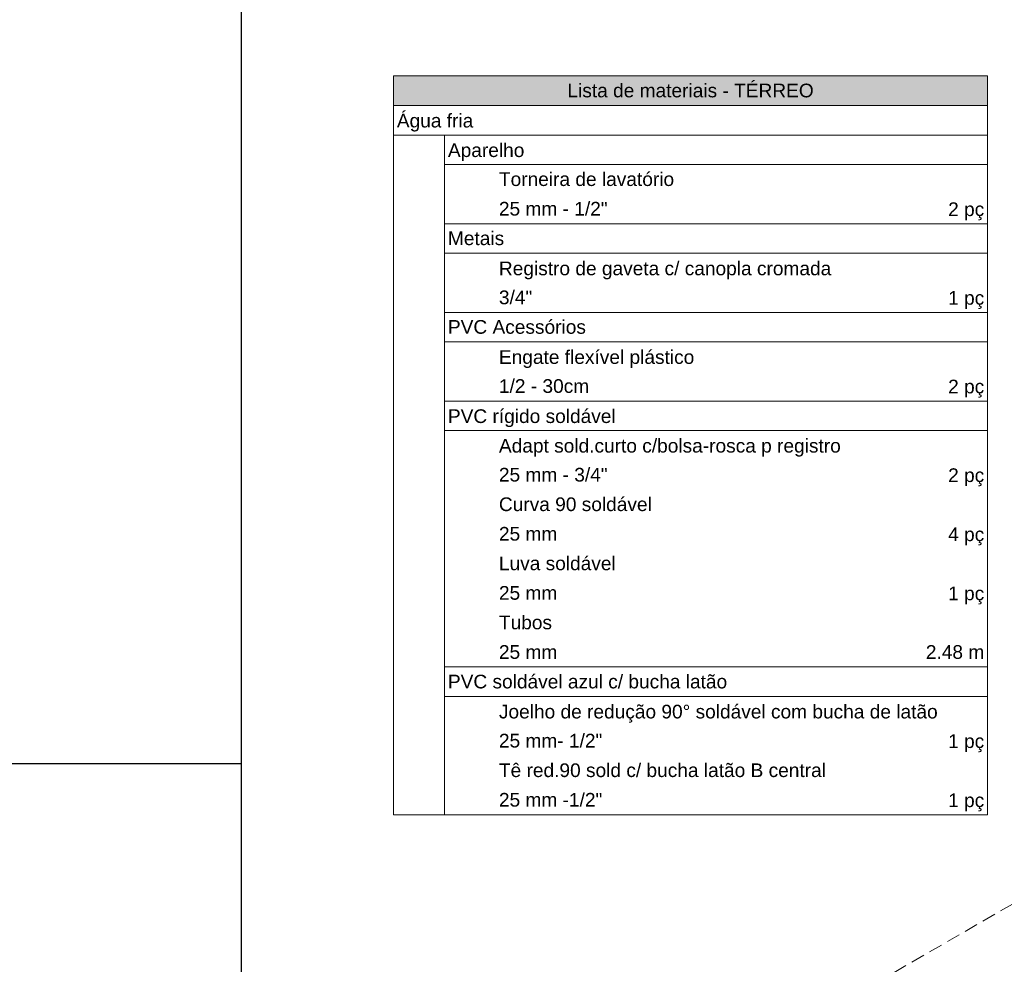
# Model space of a CAD drawing. Header units: millimetres. Extents: x 2 to 902, y -447 to 199.
# Tile 139 of 256: x 35 to 50, y 61 to 75. Entities that reach past the tile are written whole.
import ezdxf

# ---------------------------------------------------------------- set-up
doc = ezdxf.new("R2010")
doc.units = ezdxf.units.MM
doc.header["$MEASUREMENT"] = 0
doc.linetypes.add('JIS_02_2.0', pattern=[0.3, 0.2, -0.1])
doc.linetypes.add('NULL', pattern=[0])
for name, color, linetype, lineweight in [('DI-Hachuras Tabelas', 251, 'Continuous', 0), ('DI-Tabelas', 7, 'Continuous', 13), ('DI-Área do detalhe', 7, 'JIS_02_2.0', 9)]:
    doc.layers.add(name, color=color, linetype=linetype, lineweight=lineweight)
doc.styles.add('Arial', font='arial.ttf')

msp = doc.modelspace()

# ---------------------------------------------------------------- hatches: boundary and pattern name
at = {"layer": 'DI-Hachuras Tabelas', "linetype": 'Continuous'}
msp.add_hatch(color=251, dxfattribs=at).paths.add_polyline_path([(40.751, 74.468), (49.442, 74.468), (49.442, 74.036), (40.751, 74.036)])

# ---------------------------------------------------------------- linework, layer by layer
msp.add_line((38.531, 64.414), (4.149, 64.414))
msp.add_lwpolyline([(38.531, 76.104), (64.623, 76.104), (64.623, 52.724), (38.531, 52.724)], close=True)
at = {"layer": 'DI-Hachuras Tabelas'}
msp.add_lwpolyline([(40.751, 74.468), (49.442, 74.468), (49.442, 74.036), (40.751, 74.036), (40.751, 74.468)], dxfattribs=at)
at = {"layer": 'DI-Tabelas'}
for p, q in [((40.751, 74.036), (40.751, 74.468)), ((40.751, 74.468), (49.442, 74.468)), ((49.442, 74.468), (49.442, 74.036)), ((49.442, 74.036), (40.751, 74.036)), ((40.751, 73.604), (40.751, 74.036)), ((49.442, 74.036), (49.442, 73.604)), ((49.442, 73.604), (40.751, 73.604)), ((40.751, 73.172), (40.751, 73.604)), ((41.498, 73.604), (41.498, 73.172)), ((49.442, 73.604), (49.442, 73.172)), ((40.751, 72.74), (40.751, 73.172)), ((49.442, 73.172), (41.498, 73.172)), ((41.498, 73.172), (41.498, 72.74)), ((49.442, 73.172), (49.442, 72.74)), ((40.751, 72.308), (40.751, 72.74)), ((41.498, 72.74), (41.498, 72.308)), ((49.442, 72.74), (49.442, 72.308)), ((40.751, 71.876), (40.751, 72.308)), ((42.244, 72.308), (41.498, 72.308)), ((41.498, 72.308), (41.498, 71.876)), ((46.532, 72.308), (42.244, 72.308)), ((49.442, 72.308), (46.532, 72.308)), ((49.442, 72.308), (49.442, 71.876)), ((40.751, 71.444), (40.751, 71.876)), ((49.442, 71.876), (41.498, 71.876)), ((41.498, 71.876), (41.498, 71.444)), ((49.442, 71.876), (49.442, 71.444)), ((40.751, 71.012), (40.751, 71.444)), ((41.498, 71.444), (41.498, 71.012)), ((49.442, 71.444), (49.442, 71.012)), ((40.751, 70.58), (40.751, 71.012)), ((42.244, 71.012), (41.498, 71.012)), ((41.498, 71.012), (41.498, 70.58)), ((46.532, 71.012), (42.244, 71.012)), ((49.442, 71.012), (46.532, 71.012)), ((49.442, 71.012), (49.442, 70.58)), ((40.751, 70.148), (40.751, 70.58)), ((49.442, 70.58), (41.498, 70.58)), ((41.498, 70.58), (41.498, 70.148)), ((49.442, 70.58), (49.442, 70.148)), ((40.751, 69.716), (40.751, 70.148)), ((41.498, 70.148), (41.498, 69.716)), ((49.442, 70.148), (49.442, 69.716)), ((40.751, 69.284), (40.751, 69.716)), ((42.244, 69.716), (41.498, 69.716)), ((41.498, 69.716), (41.498, 69.284)), ((46.532, 69.716), (42.244, 69.716)), ((49.442, 69.716), (46.532, 69.716)), ((49.442, 69.716), (49.442, 69.284)), ((40.751, 68.852), (40.751, 69.284)), ((49.442, 69.284), (41.498, 69.284)), ((41.498, 69.284), (41.498, 68.852)), ((49.442, 69.284), (49.442, 68.852)), ((40.751, 68.42), (40.751, 68.852)), ((41.498, 68.852), (41.498, 68.42)), ((49.442, 68.852), (49.442, 68.42)), ((40.751, 67.988), (40.751, 68.42)), ((41.498, 68.42), (41.498, 67.988)), ((49.442, 68.42), (49.442, 67.988)), ((40.751, 67.556), (40.751, 67.988)), ((41.498, 67.988), (41.498, 67.556)), ((49.442, 67.988), (49.442, 67.556)), ((40.751, 67.124), (40.751, 67.556)), ((41.498, 67.556), (41.498, 67.124)), ((49.442, 67.556), (49.442, 67.124)), ((40.751, 66.692), (40.751, 67.124)), ((41.498, 67.124), (41.498, 66.692)), ((49.442, 67.124), (49.442, 66.692)), ((40.751, 66.26), (40.751, 66.692)), ((41.498, 66.692), (41.498, 66.26)), ((49.442, 66.692), (49.442, 66.26)), ((40.751, 65.828), (40.751, 66.26)), ((41.498, 66.26), (41.498, 65.828)), ((49.442, 66.26), (49.442, 65.828)), ((40.751, 65.396), (40.751, 65.828)), ((42.244, 65.828), (41.498, 65.828)), ((41.498, 65.828), (41.498, 65.396)), ((46.532, 65.828), (42.244, 65.828)), ((49.442, 65.828), (46.532, 65.828)), ((49.442, 65.828), (49.442, 65.396)), ((40.751, 64.964), (40.751, 65.396)), ((49.442, 65.396), (41.498, 65.396)), ((41.498, 65.396), (41.498, 64.964)), ((49.442, 65.396), (49.442, 64.964)), ((40.751, 64.532), (40.751, 64.964)), ((41.498, 64.964), (41.498, 64.532)), ((49.442, 64.964), (49.442, 64.532)), ((40.751, 64.1), (40.751, 64.532)), ((41.498, 64.532), (41.498, 64.1)), ((49.442, 64.532), (49.442, 64.1)), ((40.751, 63.668), (40.751, 64.1)), ((41.498, 64.1), (41.498, 63.668)), ((49.442, 64.1), (49.442, 63.668)), ((41.498, 63.668), (40.751, 63.668)), ((42.244, 63.668), (41.498, 63.668)), ((46.532, 63.668), (42.244, 63.668)), ((49.442, 63.668), (46.532, 63.668))]:
    msp.add_line(p, q, dxfattribs=at)
at = {"layer": 'DI-Área do detalhe'}
msp.add_lwpolyline([(41.578, 57.613), (51.811, 63.521), (59.342, 59.173), (49.109, 53.265), (41.578, 57.613)], dxfattribs=at)

# ---------------------------------------------------------------- texts
at = {"layer": 'DI-Tabelas', "linetype": 'NULL', "char_height": 0.2, "line_spacing_factor": 0.6, "style": 'Arial'}
for s, insert, width, attachment_point in [('Lista de materiais - TÉRREO', (45.097, 74.152), 7.20396, 8), ('Água fria', (40.801, 73.654), 2.23598, 7), ('Aparelho', (41.548, 73.222), 2.23628, 7), ('Torneira de lavatório', (42.294, 72.856), 5.12348, 7), ('25 mm - 1/2"', (42.294, 72.424), 3.17896, 7), ('2 pç', (49.392, 72.358), 1.0561, 9), ('Metais', (41.548, 71.992), 1.64573, 7), ('Registro de gaveta c/ canopla cromada', (42.294, 71.494), 9.72073, 7), ('3/4"', (42.294, 71.128), 0.975, 7), ('1 pç', (49.392, 71.062), 1.0561, 9), ('PVC Acessórios', (41.548, 70.696), 4.0378, 7), ('Engate flexível plástico', (42.294, 70.198), 5.71463, 7), ('1/2 - 30cm', (42.294, 69.832), 2.63933, 7), ('2 pç', (49.392, 69.766), 1.0561, 9), ('PVC rígido soldável', (41.548, 69.334), 4.90701, 7), ('Adapt sold.curto c/bolsa-rosca p registro', (42.294, 68.902), 9.99939, 7), ('25 mm - 3/4"', (42.294, 68.536), 3.17896, 7), ('2 pç', (49.392, 68.47), 1.0561, 9), ('Curva 90 soldável', (42.294, 68.104), 4.47226, 7), ('25 mm', (42.294, 67.672), 1.70762, 7), ('4 pç', (49.392, 67.606), 1.0561, 9), ('Luva soldável', (42.294, 67.24), 3.41677, 7), ('25 mm', (42.294, 66.808), 1.70762, 7), ('1 pç', (49.392, 66.742), 1.0561, 9), ('Tubos', (42.294, 66.376), 1.55305, 7), ('25 mm', (42.294, 65.944), 1.70762, 7), ('2.48 m', (49.392, 65.944), 1.70793, 9), ('PVC soldável azul c/ bucha latão', (41.548, 65.512), 8.1686, 7), ('Joelho de redução 90%%d soldável com bucha de latão', (42.294, 65.014), 12.81402, 7), ('25 mm- 1/2"', (42.294, 64.648), 3.02378, 7), ('1 pç', (49.392, 64.582), 1.0561, 9), ('Tê red.90 sold c/ bucha latão B central', (42.294, 64.216), 9.56524, 7), ('25 mm -1/2"', (42.294, 63.784), 3.02378, 7), ('1 pç', (49.392, 63.718), 1.0561, 9)]:
    msp.add_mtext(s, dxfattribs=dict(at, insert=insert, width=width, attachment_point=attachment_point))

doc.saveas('drawing.dxf')
